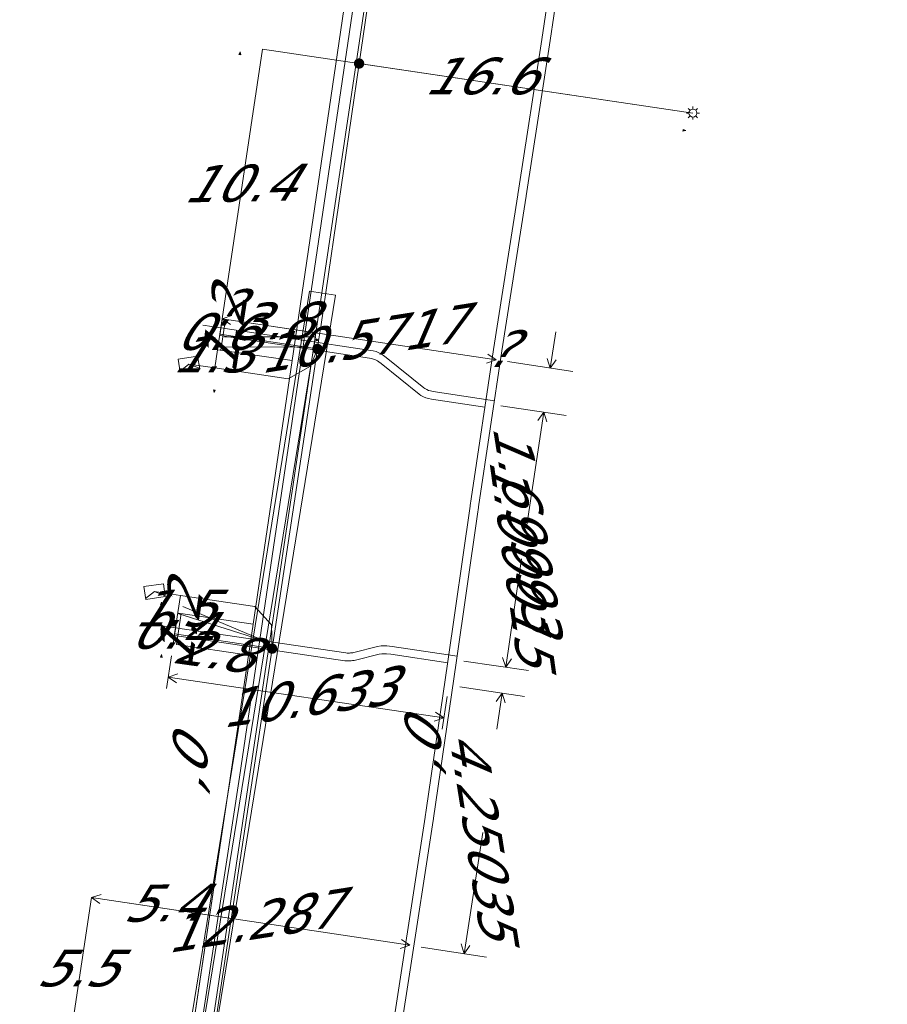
# Model space of a CAD drawing. Header units: metres. Extents: x 124576 to 133557, y 395865 to 402386.
# Tile 123 of 256: x 126335 to 126368, y 399491 to 399528. Entities that reach past the tile are written whole.
import ezdxf
from ezdxf.enums import TextEntityAlignment as Align

# ---------------------------------------------------------------- set-up
doc = ezdxf.new("R2010")
doc.units = ezdxf.units.M
doc.header["$MEASUREMENT"] = 0
for name, color, linetype, lineweight, true_color in [('LG_Datatransport_Reggefiber_Operator_BV', 3, 'Continuous', 13, 0x00ff00), ('LG_Datatransport_Ziggo_BV', 3, 'Continuous', 13, 0x00ff00), ('LG_Laag_Spanning_Enexis_Netbeheer_BV', 7, 'Continuous', 13, 0x960000), ('LG_unet-4_Brabant_Water', 5, 'Continuous', 13, 0x0000ff), ('LG_warmte_Ennatuurlijk_BV', 7, 'Continuous', 13, 0x008080), ('MV_Datatransport_lijn', 3, 'Continuous', 0, 0x00ff00), ('MV_warmte_lijn', 7, 'Continuous', 0, 0x008080)]:
    doc.layers.add(name, color=color, linetype=linetype, lineweight=lineweight, true_color=true_color)
for name, color, linetype, lineweight in [('LG_Laag_Spanning_P_Enexis_Netbeheer_BV', 7, 'Continuous', 0), ('MV_Datatransport', 7, 'Continuous', 0), ('MV_Laag_Spanning', 7, 'Continuous', 0), ('MV_Laag_Spanning_lijn', 7, 'Continuous', 0), ('MV_Laag_Spanning_pijl', 7, 'Continuous', 0), ('MV_unet-4', 7, 'Continuous', 0), ('MV_warmte', 7, 'Continuous', 0)]:
    doc.layers.add(name, color=color, linetype=linetype, lineweight=lineweight)
doc.styles.add('Klic_Annotatie', font='verdanai.ttf', dxfattribs={"oblique": 20, "height": 1.4})

# ---------------------------------------------------------------- blocks, each defined once
blk = doc.blocks.new('Mof')
at = {"layer": 'LG_Laag_Spanning_P_Enexis_Netbeheer_BV'}
h = blk.add_hatch(color=256, dxfattribs=at)
edge = h.paths.add_edge_path()
edge.add_arc((0, 0), 2, 0, 360)
blk = doc.blocks.new('DeliveryPoint')
at = {"layer": 'LG_Laag_Spanning_P_Enexis_Netbeheer_BV', "flags": 128}
blk.add_lwpolyline([(-3.75, -2.5), (3.75, -2.5), (3.75, 2.5), (-3.75, 2.5), (-3.75, -2.5)], close=True, dxfattribs=at)
blk.add_lwpolyline([(-3.75, 2.5), (-3.75, 2.16), (0, 0), (3.75, 2.16)], dxfattribs=at)
blk = doc.blocks.new('Streetlight')
at = {"layer": 'LG_Laag_Spanning_P_Enexis_Netbeheer_BV'}
for p, q in [((-1.77, 1.77), (-1.06, 1.06)), ((0, 2.5), (0, 1.5)), ((1.77, 1.77), (1.06, 1.06)), ((-1.06, -1.06), (-1.77, -1.77)), ((0, -1.5), (0, -2.5)), ((1.06, -1.06), (1.77, -1.77))]:
    blk.add_line(p, q, dxfattribs=at)
at = {"layer": 'LG_Laag_Spanning_P_Enexis_Netbeheer_BV', "flags": 128}
for points in [[(-2.5, 0), (-1.5, 0)], [(1.5, 0), (2.5, 0)]]:
    blk.add_lwpolyline(points, dxfattribs=at)
at = {"layer": 'LG_Laag_Spanning_P_Enexis_Netbeheer_BV'}
blk.add_circle((0, 0), 1.5, dxfattribs=at)
blk = doc.blocks.new('m_pijl')
at = {"layer": 'MV_Laag_Spanning_pijl'}
blk.add_hatch(color=7, dxfattribs=at).paths.add_polyline_path([(-1, -0.33), (-1, 0), (-1, 0.33), (0, 0)])
at = {"layer": 'MV_Laag_Spanning_pijl', "flags": 128}
blk.add_lwpolyline([(-1, 0), (-1, 0.33), (0, 0), (-1, -0.33), (-1, 0)], close=True, dxfattribs=at)

msp = doc.modelspace()

# ---------------------------------------------------------------- linework, layer by layer
at = {"layer": 'LG_Datatransport_Reggefiber_Operator_BV'}
for p, q in [((126334.584, 399449.876), (126345.647, 399517.874)), ((126335.57, 399449.716), (126346.635, 399517.713)), ((126345.647, 399517.874), (126346.635, 399517.713)), ((126340.805, 399505.84), (126343.979, 399504.506)), ((126341.381, 399488.538), (126343.979, 399504.506))]:
    msp.add_line(p, q, dxfattribs=at)
at = {"layer": 'LG_Datatransport_Reggefiber_Operator_BV', "flags": 128}
msp.add_lwpolyline([(126343.979, 399504.506), (126345.87, 399516.13), (126342.404, 399516.13)], dxfattribs=at)
at = {"layer": 'LG_Datatransport_Ziggo_BV'}
for p, q in [((126344.979, 399515.221), (126349.586, 399546.49)), ((126342.151, 399515.637), (126344.979, 399515.221)), ((126343.498, 399505.162), (126344.979, 399515.221)), ((126340.643, 399505.582), (126343.498, 399505.162)), ((126341.03, 399488.635), (126343.498, 399505.162))]:
    msp.add_line(p, q, dxfattribs=at)
at = {"layer": 'LG_Datatransport_Ziggo_BV', "flags": 128}
for points in [[(126342.151, 399515.637), (126344.979, 399515.221), (126343.498, 399505.162), (126341.03, 399488.635), (126340.792, 399487.052), (126338.264, 399470.241), (126338.026, 399468.659), (126335.076, 399449.036), (126335.183, 399448.932), (126335.558, 399448.881), (126335.492, 399448.416)], [(126340.643, 399505.582), (126343.498, 399505.162), (126341.03, 399488.635), (126340.792, 399487.052), (126338.264, 399470.241), (126338.026, 399468.659), (126335.076, 399449.036), (126335.183, 399448.932), (126335.558, 399448.881), (126335.492, 399448.416)]]:
    msp.add_lwpolyline(points, dxfattribs=at)
at = {"layer": 'LG_Laag_Spanning_Enexis_Netbeheer_BV'}
msp.add_line((126347.537, 399526.56), (126360.276, 399524.669), dxfattribs=at)
at = {"layer": 'LG_Laag_Spanning_Enexis_Netbeheer_BV', "flags": 128}
for points in [[(126352.73, 399562.058), (126336.485, 399453.421), (126336.645, 399454.458), (126338.252, 399464.916), (126338.948, 399469.446), (126338.961, 399469.53), (126339.903, 399475.665), (126341.453, 399485.928), (126341.524, 399486.397), (126341.577, 399486.748), (126341.648, 399487.218), (126341.75, 399487.896), (126341.782, 399488.107), (126344.217, 399504.228), (126344.268, 399504.565), (126345.945, 399515.668), (126345.992, 399515.977), (126346.072, 399516.505), (126347.537, 399526.56), (126348.476, 399533.005)], [(126352.73, 399562.058), (126336.485, 399453.421), (126336.645, 399454.458), (126338.252, 399464.916), (126338.948, 399469.446), (126338.961, 399469.53), (126339.903, 399475.665), (126341.453, 399485.928), (126341.524, 399486.397), (126341.577, 399486.748), (126341.648, 399487.218), (126341.75, 399487.896), (126341.782, 399488.107), (126344.217, 399504.228), (126344.268, 399504.565), (126345.945, 399515.668), (126345.992, 399515.977), (126346.072, 399516.505), (126347.537, 399526.56), (126348.476, 399533.005)], [(126352.73, 399562.058), (126336.485, 399453.421), (126336.645, 399454.458), (126338.252, 399464.916), (126338.948, 399469.446), (126338.961, 399469.53), (126339.903, 399475.665), (126341.453, 399485.928), (126341.524, 399486.397), (126341.577, 399486.748), (126341.648, 399487.218), (126341.75, 399487.896), (126341.782, 399488.107), (126344.217, 399504.228), (126344.268, 399504.565), (126345.945, 399515.668), (126345.992, 399515.977), (126346.072, 399516.505), (126347.537, 399526.56), (126348.476, 399533.005)], [(126341.782, 399488.107), (126344.217, 399504.228), (126344.268, 399504.565), (126345.945, 399515.668), (126345.992, 399515.977), (126346.072, 399516.505), (126347.537, 399526.56), (126348.476, 399533.005)], [(126341.782, 399488.107), (126344.217, 399504.228), (126344.268, 399504.565), (126345.945, 399515.668), (126345.992, 399515.977), (126346.072, 399516.505), (126347.537, 399526.56), (126348.476, 399533.005)], [(126341.782, 399488.107), (126344.217, 399504.228), (126344.268, 399504.565), (126345.945, 399515.668), (126345.992, 399515.977), (126346.072, 399516.505), (126347.537, 399526.56), (126348.476, 399533.005)], [(126341.782, 399488.107), (126344.217, 399504.228), (126344.268, 399504.565), (126345.945, 399515.668), (126345.992, 399515.977), (126346.072, 399516.505), (126347.537, 399526.56), (126348.476, 399533.005)], [(126345.945, 399515.668), (126345.685, 399515.012), (126344.829, 399514.521), (126342.032, 399514.942), (126341.044, 399515.091)], [(126344.217, 399504.228), (126344.188, 399505.138), (126343.561, 399505.842), (126340.721, 399506.262), (126339.731, 399506.408)]]:
    msp.add_lwpolyline(points, dxfattribs=at)
at = {"layer": 'LG_unet-4_Brabant_Water'}
for p, q in [((126342.15, 399515.73), (126345.4, 399515.75)), ((126340.62, 399505.57), (126343.75, 399504.58))]:
    msp.add_line(p, q, dxfattribs=at)
at = {"layer": 'LG_unet-4_Brabant_Water', "flags": 128}
for points in [[(126354.06, 399574.47), (126352.77, 399565.76), (126351.95, 399560.15), (126351.7, 399558.46), (126350.29, 399548.91), (126350.22, 399548.41), (126350.02, 399547.06), (126349.94, 399546.54), (126345.45, 399516.15), (126345.4, 399515.75), (126343.75, 399504.58), (126342.97, 399499.32)], [(126342.97, 399499.32), (126341.32, 399488.53), (126341.3, 399488.36), (126341.28, 399488.27), (126341.21, 399487.82), (126338.58, 399470.58), (126338.52, 399470.21), (126338.41, 399469.5), (126338.34, 399469.04), (126335.41, 399449.79), (126335.7, 399449.4), (126337.18, 399449.18), (126339.82, 399448.78), (126339.88, 399448.77), (126340.08, 399448.74), (126351.43, 399447.03), (126351.94, 399446.95), (126363.23, 399445.25), (126363.82, 399445.16), (126378.25, 399442.99), (126383.82, 399442.15)]]:
    msp.add_lwpolyline(points, dxfattribs=at)
at = {"layer": 'LG_warmte_Ennatuurlijk_BV'}
for p, q in [((126341.571, 399516.58), (126342.263, 399516.475)), ((126342.308, 399516.771), (126342.218, 399516.178)), ((126340.578, 399505.323), (126340.489, 399504.729)), ((126339.841, 399505.129), (126340.534, 399505.026))]:
    msp.add_line(p, q, dxfattribs=at)
at = {"layer": 'LG_warmte_Ennatuurlijk_BV', "flags": 128}
for points in [[(126348.262, 399486.159), (126349.147, 399491.858), (126350.061, 399497.79), (126350.063, 399497.808), (126350.1, 399498.062), (126350.926, 399503.736), (126351.772, 399509.66), (126351.776, 399509.686), (126351.815, 399509.95), (126352.666, 399515.64), (126353.6, 399521.55), (126353.601, 399521.562), (126353.639, 399521.809), (126354.511, 399527.481), (126355.384, 399533.388)], [(126348.535, 399485.828), (126349.463, 399491.81), (126350.34, 399497.5), (126350.377, 399497.742), (126350.38, 399497.761), (126351.243, 399503.69), (126352.053, 399509.363), (126352.089, 399509.615), (126352.092, 399509.639), (126352.982, 399515.591), (126353.877, 399521.257), (126353.916, 399521.5), (126353.918, 399521.513), (126354.827, 399527.433), (126355.665, 399533.098)], [(126352.698, 399513.69), (126350.358, 399514.042), (126350.26, 399514.063), (126350.189, 399514.085), (126350.122, 399514.113), (126350.049, 399514.151), (126350.003, 399514.18), (126348.565, 399515.345), (126348.465, 399515.422), (126348.392, 399515.468), (126348.294, 399515.52), (126348.184, 399515.564), (126348.074, 399515.596), (126347.984, 399515.613), (126342.263, 399516.475)], [(126352.337, 399513.441), (126350.305, 399513.747), (126350.185, 399513.772), (126350.086, 399513.803), (126349.995, 399513.841), (126349.899, 399513.891), (126349.828, 399513.936), (126348.379, 399515.109), (126348.292, 399515.176), (126348.242, 399515.209), (126348.168, 399515.247), (126348.086, 399515.28), (126348.004, 399515.304), (126347.933, 399515.318), (126342.218, 399516.178)], [(126351.279, 399503.943), (126348.796, 399504.309), (126348.597, 399504.336), (126348.375, 399504.331), (126348.244, 399504.307), (126347.337, 399504.084), (126347.292, 399504.074), (126347.248, 399504.067), (126347.205, 399504.062), (126347.172, 399504.06), (126347.126, 399504.059), (126347.077, 399504.061), (126347.028, 399504.066), (126340.534, 399505.026)], [(126350.92, 399503.692), (126348.754, 399504.012), (126348.581, 399504.035), (126348.406, 399504.031), (126348.307, 399504.013), (126347.405, 399503.792), (126347.348, 399503.779), (126347.289, 399503.77), (126347.232, 399503.763), (126347.185, 399503.76), (126347.123, 399503.759), (126347.057, 399503.762), (126346.991, 399503.768), (126340.49, 399504.729)]]:
    msp.add_lwpolyline(points, dxfattribs=at)
at = {"layer": 'MV_Datatransport_lijn'}
for p, q in [((126342.437, 399516.808), (126342.259, 399515.621)), ((126340.574, 399504.38), (126340.752, 399505.566)), ((126340.574, 399504.38), (126343.323, 399503.975))]:
    msp.add_line(p, q, dxfattribs=at)
at = {"layer": 'MV_Laag_Spanning_lijn'}
for p, q in [((126342.226, 399516.227), (126345.945, 399515.668)), ((126340.498, 399504.789), (126344.217, 399504.228))]:
    msp.add_line(p, q, dxfattribs=at)
at = {"layer": 'MV_Laag_Spanning_pijl'}
for p, q in [((126342.315, 399516.821), (126343.856, 399527.106)), ((126343.856, 399527.106), (126360.276, 399524.669)), ((126342.315, 399516.821), (126342.226, 399516.227)), ((126342.315, 399516.821), (126346.035, 399516.261)), ((126342.226, 399516.227), (126342.033, 399514.942)), ((126340.498, 399504.789), (126340.719, 399506.262)), ((126340.437, 399504.383), (126340.498, 399504.789)), ((126337.319, 399494.728), (126336.51, 399489.288)), ((126337.319, 399494.728), (126342.661, 399493.928))]:
    msp.add_line(p, q, dxfattribs=at)
at = {"layer": 'MV_warmte_lijn'}
for p, q in [((126342.315, 399516.821), (126342.685, 399516.941)), ((126342.315, 399516.821), (126342.633, 399516.597)), ((126342.315, 399516.821), (126352.769, 399515.247)), ((126354.834, 399514.938), (126355.04, 399516.315)), ((126352.769, 399515.247), (126352.451, 399515.471)), ((126352.769, 399515.247), (126352.399, 399515.127)), ((126353.199, 399515.182), (126355.694, 399514.809)), ((126354.834, 399514.938), (126354.713, 399515.308)), ((126354.834, 399514.938), (126355.058, 399515.256)), ((126352.948, 399513.501), (126355.443, 399513.128)), ((126354.583, 399513.257), (126353.938, 399508.947)), ((126354.583, 399513.257), (126354.359, 399512.938)), ((126354.583, 399513.257), (126354.703, 399512.887)), ((126353.136, 399503.521), (126353.737, 399507.653)), ((126340.373, 399503.953), (126340.19, 399502.71)), ((126351.53, 399503.755), (126353.997, 399503.395)), ((126353.136, 399503.521), (126353.014, 399503.89)), ((126353.136, 399503.521), (126353.358, 399503.84)), ((126340.253, 399503.14), (126340.623, 399503.262)), ((126340.253, 399503.14), (126340.572, 399502.917)), ((126340.253, 399503.14), (126350.772, 399501.585)), ((126351.386, 399502.765), (126353.853, 399502.406)), ((126350.892, 399502.397), (126350.708, 399501.154)), ((126352.992, 399502.531), (126352.77, 399502.212)), ((126352.992, 399502.531), (126352.791, 399501.154)), ((126352.992, 399502.531), (126353.114, 399502.162)), ((126350.772, 399501.585), (126350.453, 399501.808)), ((126350.772, 399501.585), (126350.402, 399501.464)), ((126351.544, 399492.586), (126352.261, 399497.214)), ((126337.319, 399494.728), (126337.689, 399494.849)), ((126337.319, 399494.728), (126337.637, 399494.504)), ((126337.319, 399494.728), (126349.47, 399492.907)), ((126349.47, 399492.907), (126349.1, 399492.787)), ((126349.47, 399492.907), (126349.152, 399493.131)), ((126349.9, 399492.841), (126352.404, 399492.453)), ((126351.544, 399492.586), (126351.426, 399492.957)), ((126351.544, 399492.586), (126351.769, 399492.903))]:
    msp.add_line(p, q, dxfattribs=at)

# ---------------------------------------------------------------- block references
at = {"layer": 'LG_Laag_Spanning_P_Enexis_Netbeheer_BV', "xscale": 0.1, "yscale": 0.1, "zscale": 0.1}
for name, p in [('Mof', (126347.537, 399526.56)), ('Streetlight', (126360.276, 399524.669))]:
    msp.add_blockref(name, p, dxfattribs=at)
for name, p, rotation in [('Mof', (126345.945, 399515.668), 279), ('DeliveryPoint', (126341.044, 399515.091), 189), ('DeliveryPoint', (126339.731, 399506.408), 188), ('Mof', (126344.217, 399504.228), 279)]:
    msp.add_blockref(name, p, dxfattribs=dict(at, rotation=rotation))
at = {"layer": 'MV_Laag_Spanning_pijl', "xscale": 0.1, "yscale": 0.1, "zscale": 0.1}
for p, rotation in [((126343, 399527), 81), ((126360, 399524), 351.9999999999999), ((126342, 399516), 262), ((126346, 399516), 351.9999999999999), ((126342, 399514), 262), ((126340, 399506), 81), ((126340, 399504), 81), ((126342, 399493), 351.9999999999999)]:
    msp.add_blockref('m_pijl', p, dxfattribs=dict(at, rotation=rotation))

# ---------------------------------------------------------------- texts
at = {"layer": 'MV_Datatransport', "style": 'Klic_Annotatie', "oblique": 20}
for s, rotation, p in [('1.2', 81, (126342.348, 399516.215)), ('1.2', 81, (126340.663, 399504.973)), ('2.8', 352, (126341.949, 399504.178))]:
    msp.add_text(s, height=1.4, rotation=rotation, dxfattribs=at).set_placement(p, align=Align.MIDDLE_CENTER)
at = {"layer": 'MV_Laag_Spanning', "style": 'Klic_Annotatie', "oblique": 20}
for s, p in [('16.6', (126352.095, 399526.085)), ('0.6', (126342.017, 399516.331)), ('1.3', (126341.876, 399515.47)), ('1.5', (126340.427, 399505.778)), ('0.4', (126340.286, 399504.926)), ('5.5', (126336.717, 399492.037))]:
    msp.add_text(s, height=1.4, dxfattribs=at).set_placement(p, align=Align.MIDDLE_CENTER)
for s, p in [('10.4', (126342.888, 399521.993)), ('3.8', (126344.205, 399516.739)), ('5.4', (126340.02, 399494.526))]:
    msp.add_text(s, height=1.4, rotation=1, dxfattribs=at).set_placement(p, align=Align.MIDDLE_CENTER)
at = {"layer": 'MV_unet-4', "style": 'Klic_Annotatie', "oblique": 20}
for rotation, p in [(88.6, (126349.95, 399500.35)), (83.9, (126341.01, 399499.67))]:
    msp.add_text(',0', height=1.4, rotation=rotation, dxfattribs=at).set_placement(p, align=Align.MIDDLE_CENTER)
at = {"layer": 'MV_warmte', "style": 'Klic_Annotatie', "oblique": 20}
for p in [(126342.38, 399517.251), (126352.834, 399515.677)]:
    msp.add_text('?', height=1.4, dxfattribs=at).set_placement(p, align=Align.MIDDLE_CENTER)
for s, rotation, p in [('10.5717', 9, (126347.542, 399516.034)), ('1.69993', 279, (126353.938, 399508.947)), ('1.00015', 278, (126353.737, 399507.653)), ('10.633', 8, (126345.513, 399502.363)), ('4.25035', 279, (126352.261, 399497.214)), ('12.287', 9, (126343.395, 399493.818))]:
    msp.add_text(s, height=1.4, rotation=rotation, dxfattribs=at).set_placement(p, align=Align.MIDDLE_CENTER)

doc.saveas('drawing.dxf')
